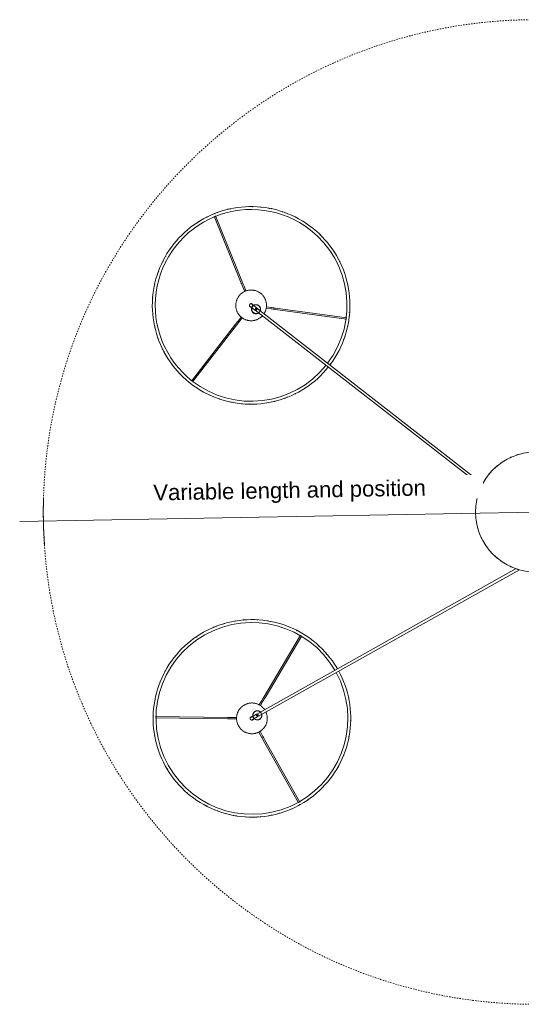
# Model space of a CAD drawing. Header units: millimetres. Extents: x 2834 to 10973, y -1183 to 7893.
# Tile 7 of 15: x 2834 to 3977, y 5473 to 7715. Entities that reach past the tile are written whole.
import ezdxf

# ---------------------------------------------------------------- set-up
doc = ezdxf.new("R2010")
doc.units = ezdxf.units.MM
doc.linetypes.add('Dash', pattern=[6, 3, -3])
doc.layers.add('A-ANNO-DIMS', color=7, linetype='Dash', lineweight=15, true_color=0xd2d2d2)
doc.layers.add('A-ANNO-DIMS-18', color=7, linetype='Continuous', lineweight=9)
doc.layers.add('E-LITE-EQPM', color=7, linetype='Continuous', lineweight=20)
doc.styles.add('Arial', font='arial.ttf', dxfattribs={"height": 36})
doc.dimstyles.new('Radial_-_3mm_Arial', dxfattribs={"dimscale": 304.8, "dimtxt": 36.729338, "dimasz": 0, "dimexe": 0.177165, "dimexo": 0, "dimgap": 0.103346, "dimtad": 1, "dimjust": 3, "dimdec": 0, "dimzin": 0, "dimdsep": 46, "dimtxsty": 'Arial', "dimblk1": 'NONE', "dimblk2": 'NONE', "dimsah": 1, "dimcen": 0.09, "dimdle": 0.177165, "dimadec": 0, "dimazin": 0, "dimtfac": 1, "dimtdec": 4, "dimtix": 1, "dimtmove": 0, "dimatfit": 2, "dimfxl": 1, "dimtvp": 1, "dimtfill": 1, "dimtolj": 1, "dimtzin": 0, "dimarcsym": 2})

# ---------------------------------------------------------------- blocks, each defined once
blk = doc.blocks.new('64314-5L   _Suspended_tensor - 64314-49-5L MAMBO Black_rattan pendant lamp ø450-5L-719882-Planta_PDF')
at = {"layer": 'E-LITE-EQPM'}
for p, q in [((-465.6, -632.2), (-131.5, -37)), ((-128.9, -44.6), (-460.4, -635.1)), ((459.4, -638.4), (58.5, -123.4)), ((63.9, -120.6), (464.1, -634.8)), ((-512.2, -425.8), (-511.8, -425.7)), ((-475.5, -421.8), (-474.8, -421.8)), ((-449.9, -422.7), (-449.6, -422.7)), ((453.4, -424.3), (454.2, -424.2)), ((479, -423.8), (479.4, -423.8)), ((491.9, -424.6), (492.3, -424.7)), ((-560.2, -440.7), (-559.7, -440.5)), ((369.9, -447.4), (370.3, -447.2)), ((393.1, -437.3), (393.9, -437.1)), ((461.3, -592.9), (438.8, -430.5)), ((441.8, -430.1), (464.3, -592.4)), ((516.8, -428.4), (517.6, -428.6)), ((-593.7, -459), (-593.3, -458.7)), ((-355.5, -453.2), (-354.8, -453.6)), ((-334.2, -467.6), (-334, -467.7)), ((337.1, -467.6), (337.8, -467.1)), ((358.6, -453.5), (358.8, -453.4)), ((574.9, -449.4), (575.5, -449.7)), ((596.9, -462.6), (597.2, -462.9)), ((607.4, -470.3), (607.6, -470.5)), ((-622.9, -482), (-622.7, -481.8)), ((-324.2, -475.6), (-323.9, -475.9)), ((-305.9, -493.1), (-305.4, -493.7)), ((626.4, -486.7), (626.9, -487.3)), ((-660.7, -537.1), (-517.7, -617.4)), ((-655.5, -520.2), (-655.2, -519.7)), ((-422.9, -616.2), (-281.9, -532.6)), ((-280.4, -535.2), (-421.3, -618.9)), ((658.3, -525.5), (658.6, -525.9)), ((-519.2, -620.1), (-662.2, -539.8)), ((-270.5, -543.6), (-270.1, -544.4)), ((-678.9, -564.6), (-678.6, -563.9)), ((-260.1, -567.1), (-260, -567.4)), ((-255.9, -579.3), (-255.8, -579.6)), ((261.7, -566.1), (262, -565.4)), ((680.8, -570.3), (680.9, -570.6)), ((-689.6, -601.2), (-689.5, -600.8)), ((-686.6, -588.5), (-686.6, -588.3)), ((-249.8, -603.7), (-249.6, -604.5)), ((251.1, -601.5), (251.2, -601)), ((464.1, -613.5), (462.6, -602.1)), ((465.6, -601.7), (467.2, -613.2)), ((-693.3, -626.6), (-693.2, -625.8)), ((-501.1, -630.3), (-511.1, -624.6)), ((-509.6, -621.9), (-499.4, -627.6)), ((-471.4, -626.7), (-472.3, -628.4)), ((-471.6, -627.1), (-470.6, -627.7)), ((-471.4, -626.7), (-470.2, -627.3)), ((-440.8, -626.8), (-430.9, -621)), ((-429.3, -623.6), (-439.3, -629.6)), ((690.7, -606), (690.8, -606.7)), ((-472.3, -628.4), (-473.3, -630.2)), ((-472.2, -630.8), (-473.3, -630.2)), ((-473.1, -629.7), (-472.1, -630.3)), ((452.1, -641.6), (453.1, -640.8)), ((452.1, -641.6), (453.3, -643.2)), ((452.4, -642), (453.3, -641.3)), ((453.3, -643.2), (454.5, -644.8)), ((454.2, -644.4), (455.1, -643.7)), ((455.5, -644), (454.5, -644.8)), ((694.6, -644.2), (694.6, -644.7)), ((-246.6, -665.3), (-246.6, -666.1)), ((246.3, -651.4), (246.3, -650.9)), ((433, -675), (442.1, -667.9)), ((443.9, -670.4), (434.9, -677.5)), ((512.8, -666.6), (502.2, -662.4)), ((503.3, -659.5), (513.9, -663.8)), ((673.3, -731.8), (521.4, -670.2)), ((522.6, -667.3), (674.5, -729)), ((-690.1, -688.2), (-690.3, -687.4)), ((-470.9, -692.3), (-471.1, -680.9)), ((-468, -680.8), (-467.8, -692.2)), ((-250.3, -690.7), (-250.4, -691.1)), ((250.2, -689.6), (250.1, -688.9)), ((296.2, -781.4), (425.6, -680.8)), ((427.5, -683.2), (298.1, -783.9)), ((689.8, -694.1), (689.7, -694.5)), ((-684, -712.6), (-684.1, -712.3)), ((-468.8, -865.5), (-470.8, -701.6)), ((-467.7, -701.6), (-465.7, -865.5)), ((-679.8, -724.8), (-679.9, -724.5)), ((-261, -727.3), (-261.3, -728)), ((260.1, -725.2), (260, -725)), ((679.2, -729.5), (679, -730.2)), ((-669.4, -748.3), (-669.8, -747.5)), ((-284.4, -771.7), (-284.7, -772.2)), ((282.6, -770.1), (282.3, -769.6)), ((-634, -798.8), (-634.3, -798.4)), ((-615.7, -816.3), (-616, -816)), ((-605.7, -824.4), (-605.9, -824.2)), ((-317, -809.9), (-317.2, -810.1)), ((314.5, -808.8), (314, -808.3)), ((333.5, -825.3), (333.3, -825.1)), ((603.8, -828), (603.1, -828.5)), ((-584.4, -838.7), (-585.1, -838.3)), ((-379.7, -851.2), (-380.2, -851.4)), ((-346.1, -832.8), (-346.6, -833.2)), ((344.1, -832.9), (343.7, -832.7)), ((366, -846.2), (365.4, -845.8)), ((571, -848.2), (570.6, -848.3)), ((582.3, -842.1), (582.1, -842.2)), ((-490, -869.2), (-490.3, -869.2)), ((-464.4, -870.1), (-465.1, -870.1)), ((-427.7, -866.1), (-428.1, -866.2)), ((424.1, -867.2), (423.3, -867)), ((449, -870.9), (448.6, -870.9)), ((461.9, -871.8), (461.5, -871.8)), ((487.5, -871.3), (486.7, -871.4)), ((547.8, -858.2), (547, -858.5))]:
    blk.add_line(p, q, dxfattribs=at)
at = {"layer": 'E-LITE-EQPM', "flags": 128}
for points in [[(-666.2, -535.8), (-661.6, -528.1), (-656.7, -520.5), (-651.6, -513.1), (-646.1, -506), (-640.4, -499), (-634.4, -492.3), (-628.1, -485.9), (-621.5, -479.7), (-614.8, -473.8), (-607.8, -468.1), (-600.6, -462.7), (-593.1, -457.7), (-585.5, -452.9), (-577.7, -448.4), (-569.7, -444.3), (-561.6, -440.4), (-553.3, -436.9), (-544.8, -433.8), (-536.3, -431), (-527.6, -428.5), (-518.9, -426.3), (-510.1, -424.6), (-501.2, -423.1), (-492.3, -422.1), (-483.3, -421.4), (-474.3, -421), (-465.3, -421), (-456.3, -421.4), (-447.3, -422.1), (-438.4, -423.2), (-429.5, -424.6), (-420.7, -426.4), (-412, -428.6), (-403.3, -431), (-394.8, -433.9), (-386.3, -437.1), (-378.1, -440.6), (-369.9, -444.4), (-362.4, -448.3)], [(334.7, -468.4), (337.5, -466.3), (344.9, -461.1), (352.4, -456.2), (360.2, -451.7), (368.1, -447.4), (376.2, -443.5), (384.5, -439.9), (392.8, -436.6), (401.3, -433.7), (410, -431.1), (418.7, -428.8), (427.5, -426.9), (436.3, -425.4), (445.3, -424.2), (454.2, -423.4), (463.2, -422.9), (472.2, -422.8), (481.2, -423), (490.2, -423.7), (499.1, -424.6), (508, -426), (516.9, -427.6), (525.6, -429.7), (534.3, -432), (542.9, -434.8), (551.4, -437.8), (559.7, -441.2), (567.9, -445), (575.9, -449), (583.8, -453.4), (591.5, -458.1), (598.9, -463.1), (606.2, -468.4), (613.3, -473.9), (620.1, -479.8), (626.7, -485.9), (633.1, -492.3), (639.2, -498.9), (645, -505.8), (648, -509.6)], [(-357.2, -451.3), (-354.1, -453), (-346.5, -457.8), (-339.1, -462.9), (-331.9, -468.3), (-324.9, -474), (-318.1, -479.9), (-311.6, -486.1), (-305.3, -492.6), (-299.3, -499.3), (-293.6, -506.2), (-288.2, -513.4), (-283, -520.8), (-278.1, -528.3), (-273.6, -536.1), (-269.4, -544), (-265.4, -552.1), (-261.9, -560.4), (-258.6, -568.8), (-255.7, -577.3), (-253.1, -585.9), (-250.9, -594.6), (-249, -603.4), (-247.5, -612.3), (-246.3, -621.2), (-245.5, -630.2), (-245, -639.2), (-245, -648.2), (-245.2, -657.2), (-245.9, -666.2), (-246.8, -675.1), (-248.2, -684), (-249.9, -692.8), (-251.9, -701.6), (-254.3, -710.3), (-257.1, -718.8), (-260.2, -727.3), (-263.6, -735.6), (-267.3, -743.8), (-271.4, -751.8), (-273.7, -756.1)], [(292.9, -786), (287.5, -778.8), (282.4, -771.4), (277.6, -763.7), (273.1, -755.9), (269, -748), (265.1, -739.8), (261.6, -731.5), (258.4, -723.1), (255.6, -714.6), (253.1, -705.9), (250.9, -697.2), (249.1, -688.4), (247.7, -679.5), (246.6, -670.6), (245.9, -661.6), (245.5, -652.6), (245.5, -643.6), (245.8, -634.6), (246.5, -625.6), (247.6, -616.7), (249, -607.8), (250.8, -599), (252.9, -590.2), (255.4, -581.6), (258.2, -573), (261.4, -564.6), (264.9, -556.3), (268.7, -548.2), (272.8, -540.2), (277.3, -532.4), (282.1, -524.7), (287.1, -517.3), (292.5, -510.1), (298.2, -503.1), (304.1, -496.3), (310.3, -489.8), (316.7, -483.5), (323.4, -477.5), (329.9, -472.1)], [(648, -509.6), (653.4, -516.8), (658.5, -524.2), (663.3, -531.8), (667.8, -539.6), (671.9, -547.6), (675.8, -555.8), (679.3, -564), (682.5, -572.5), (685.3, -581), (687.8, -589.6), (690, -598.4), (691.8, -607.2), (693.2, -616.1), (694.3, -625), (695, -634), (695.4, -643), (695.4, -652), (695.1, -661), (694.4, -669.9), (693.3, -678.9), (691.9, -687.8), (690.1, -696.6), (688, -705.3), (685.5, -714), (682.7, -722.5), (679.5, -731), (676, -739.3), (672.2, -747.4), (668.1, -755.4), (663.6, -763.2), (658.8, -770.8), (653.8, -778.3), (648.4, -785.5), (642.7, -792.5), (636.8, -799.3), (630.6, -805.8), (624.2, -812.1), (617.5, -818.1), (610.6, -823.8), (603.4, -829.3), (596, -834.5), (588.5, -839.4), (580.7, -843.9), (572.8, -848.2), (564.7, -852.1), (556.4, -855.7), (548.1, -859), (539.6, -861.9), (530.9, -864.5), (522.2, -866.8), (513.4, -868.6), (504.6, -870.2), (495.6, -871.4), (486.7, -872.2), (477.7, -872.7), (468.7, -872.8), (459.7, -872.5), (450.7, -871.9), (441.8, -871), (432.9, -869.6), (424, -867.9), (415.3, -865.9), (406.6, -863.5), (398, -860.8), (389.5, -857.7), (381.2, -854.3), (373, -850.6), (365, -846.5), (357.1, -842.2), (349.4, -837.5), (342, -832.5), (334.7, -827.2), (327.6, -821.6), (320.8, -815.8), (314.2, -809.7), (307.8, -803.3), (301.7, -796.7), (295.9, -789.8), (292.9, -786)], [(-273.7, -756.1), (-278.3, -763.8), (-283.2, -771.4), (-288.3, -778.8), (-293.8, -785.9), (-299.5, -792.9), (-305.5, -799.6), (-311.8, -806), (-318.3, -812.2), (-325.1, -818.1), (-332.1, -823.8), (-339.3, -829.2), (-346.8, -834.2), (-354.4, -839), (-362.2, -843.5), (-370.2, -847.6), (-378.3, -851.5), (-386.6, -855), (-395.1, -858.1), (-403.6, -861), (-412.3, -863.4), (-421, -865.6), (-429.8, -867.3), (-438.7, -868.8), (-447.6, -869.8), (-456.6, -870.6), (-465.6, -870.9), (-474.6, -870.9), (-483.6, -870.5), (-492.6, -869.8), (-501.5, -868.7), (-510.4, -867.3), (-519.2, -865.5), (-527.9, -863.4), (-536.6, -860.9), (-545.1, -858), (-553.5, -854.8), (-561.8, -851.3), (-570, -847.5), (-578, -843.3), (-585.8, -838.9), (-593.4, -834.1), (-600.8, -829), (-608, -823.6), (-615, -817.9), (-621.8, -812), (-628.3, -805.8), (-634.6, -799.3), (-640.6, -792.6), (-646.3, -785.7), (-651.7, -778.5), (-656.9, -771.2), (-661.8, -763.6), (-666.3, -755.8), (-670.5, -747.9), (-674.5, -739.8), (-678, -731.5), (-681.3, -723.1), (-684.2, -714.6), (-686.8, -706), (-689, -697.3), (-690.9, -688.5), (-692.4, -679.6), (-693.6, -670.7), (-694.4, -661.7), (-694.8, -652.7), (-694.9, -643.7), (-694.7, -634.7), (-694, -625.8), (-693.1, -616.8), (-691.7, -607.9), (-690, -599.1), (-688, -590.3), (-685.6, -581.6), (-682.8, -573.1), (-679.7, -564.6), (-676.3, -556.3), (-672.6, -548.1), (-668.5, -540.1), (-666.2, -535.8)], [(461.3, -592.9), (461.5, -594.8), (461.8, -596.7), (462.1, -598.6), (462.3, -600.6), (462.6, -602.1)], [(465.6, -601.7), (465.4, -599.8), (465.1, -597.8), (464.8, -595.9), (464.5, -594), (464.3, -592.4)], [(-519.2, -620.1), (-517.6, -621), (-515.9, -622), (-514.2, -622.9), (-512.5, -623.9), (-511.1, -624.6)], [(-509.6, -621.9), (-511.3, -621), (-513, -620), (-514.7, -619.1), (-516.4, -618.1), (-517.7, -617.4)], [(-456.8, -678.5), (-458.1, -679), (-459.4, -679.4), (-460.8, -679.8), (-462.1, -680.2), (-463.5, -680.4), (-464.9, -680.7), (-466.3, -680.8), (-467.7, -681), (-469.1, -681), (-470.5, -681), (-471.9, -681), (-473.3, -680.9), (-474.7, -680.7), (-476, -680.5), (-477.4, -680.2), (-478.8, -679.9), (-480.1, -679.5), (-481.4, -679.1), (-482.8, -678.6), (-484, -678), (-485.3, -677.4), (-486.6, -676.8), (-487.8, -676.1), (-489, -675.4), (-490.1, -674.6), (-491.3, -673.8), (-492.3, -672.9), (-493.4, -672), (-494.4, -671), (-495.4, -670), (-496.3, -669), (-497.2, -667.9), (-498.1, -666.8), (-498.9, -665.6), (-499.7, -664.5), (-500.4, -663.2), (-501, -662), (-501.6, -660.8), (-502.2, -659.5), (-502.7, -658.2), (-503.2, -656.9), (-503.6, -655.5), (-503.9, -654.2), (-504.2, -652.8), (-504.5, -651.4), (-504.7, -650), (-504.8, -648.6), (-504.9, -647.2), (-504.9, -645.8), (-504.9, -644.4), (-504.8, -643), (-504.6, -641.6), (-504.4, -640.3), (-504.2, -638.9), (-503.8, -637.5), (-503.5, -636.2), (-503.1, -634.8), (-502.6, -633.5), (-502.1, -632.2), (-501.5, -630.9), (-500.9, -629.7), (-500.2, -628.5), (-499.4, -627.3), (-498.7, -626.1), (-497.9, -625), (-497, -623.9), (-496.1, -622.8), (-495.1, -621.8), (-494.1, -620.8), (-493.1, -619.8), (-492, -618.9), (-490.9, -618.1), (-489.8, -617.2), (-488.6, -616.5), (-487.4, -615.7), (-486.2, -615.1), (-485, -614.4), (-483.7, -613.9), (-483, -613.6)], [(-483, -613.6), (-481.7, -613.1), (-480.4, -612.6), (-479, -612.2), (-477.7, -611.9), (-476.3, -611.6), (-474.9, -611.4), (-473.5, -611.2), (-472.1, -611.1), (-470.7, -611), (-469.3, -611), (-467.9, -611.1), (-466.5, -611.2), (-465.1, -611.3), (-463.8, -611.6), (-462.4, -611.8), (-461, -612.2), (-459.7, -612.5), (-458.3, -613), (-457, -613.5), (-455.7, -614), (-455.4, -614.2)], [(-470.8, -627), (-470.6, -626.7), (-470.3, -626.4), (-470, -626.1), (-469.7, -625.9), (-469.4, -625.6), (-469, -625.4), (-468.7, -625.1), (-468.3, -624.9), (-468, -624.7), (-467.6, -624.5), (-467.3, -624.3), (-466.9, -624.2), (-466.5, -624), (-466.1, -623.9), (-465.7, -623.8), (-465.3, -623.7), (-464.9, -623.6), (-464.5, -623.5), (-464.1, -623.4), (-463.7, -623.4), (-463.3, -623.4), (-462.9, -623.4), (-462.5, -623.4), (-462, -623.4), (-461.6, -623.5), (-461.2, -623.5), (-460.8, -623.6)], [(-455.4, -626.7), (-455.1, -627.1), (-454.8, -627.4), (-454.6, -627.7), (-454.4, -628), (-454.1, -628.4), (-453.9, -628.8), (-453.7, -629.1), (-453.6, -629.5), (-453.4, -629.9), (-453.3, -630.3), (-453.1, -630.6), (-453, -631), (-452.9, -631.4), (-452.8, -631.8), (-452.8, -632.3), (-452.7, -632.7), (-452.7, -633.1), (-452.7, -633.5), (-452.7, -633.9), (-452.7, -634.3), (-452.7, -634.7), (-452.8, -635.1), (-452.8, -635.5), (-452.9, -635.9), (-453, -636.3), (-453.1, -636.7), (-453.3, -637.1), (-453.4, -637.5), (-453.6, -637.9), (-453.7, -638.3), (-453.9, -638.6), (-454.1, -639), (-454.4, -639.3), (-454.6, -639.7), (-454.8, -640), (-455.1, -640.3), (-455.4, -640.6), (-455.7, -640.9), (-456, -641.2), (-456.3, -641.5), (-456.6, -641.7), (-456.9, -642), (-457.2, -642.2), (-457.6, -642.5), (-457.9, -642.7), (-458.3, -642.9), (-458.7, -643), (-459.1, -643.2), (-459.4, -643.3), (-459.8, -643.5), (-460.2, -643.6), (-460.6, -643.7), (-461, -643.8), (-461.4, -643.9), (-461.8, -643.9), (-462.2, -643.9), (-462.7, -644), (-463.1, -644), (-463.5, -644), (-463.9, -643.9), (-464.3, -643.9), (-464.7, -643.8), (-465.1, -643.7)], [(-450.2, -617.1), (-449.7, -617.5), (-448.5, -618.3), (-447.4, -619.2), (-446.4, -620.1), (-445.4, -621.1), (-444.4, -622.1), (-443.5, -623.1), (-442.6, -624.2), (-441.7, -625.3), (-440.9, -626.4), (-440.1, -627.6), (-439.4, -628.8), (-438.8, -630), (-438.1, -631.3), (-437.6, -632.6), (-437.1, -633.9), (-436.6, -635.2), (-436.2, -636.5), (-435.9, -637.9), (-435.6, -639.3), (-435.3, -640.6), (-435.1, -642), (-435, -643.4), (-434.9, -644.8), (-434.9, -646.2), (-434.9, -647.6), (-435, -649), (-435.2, -650.4), (-435.4, -651.8), (-435.6, -653.2), (-435.9, -654.5), (-436.3, -655.9), (-436.7, -657.2), (-437.2, -658.5), (-437.7, -659.8), (-438.3, -661.1), (-438.9, -662.4), (-439.6, -663.6), (-440.3, -664.8), (-441.1, -665.9), (-441.9, -667.1), (-442.8, -668.2), (-443.7, -669.2), (-444.7, -670.3), (-445.6, -671.3), (-446.7, -672.2), (-447.7, -673.1), (-448.8, -674), (-450, -674.8), (-451.1, -675.6), (-452.3, -676.3), (-453.6, -677), (-454.8, -677.6), (-456.1, -678.2), (-456.8, -678.5)], [(-422.9, -616.2), (-424.5, -617.2), (-426.2, -618.2), (-427.9, -619.2), (-429.6, -620.2), (-430.9, -621)], [(-429.3, -623.6), (-427.6, -622.6), (-426, -621.6), (-424.3, -620.6), (-422.6, -619.7), (-421.3, -618.9)], [(435.5, -647.3), (435.5, -645.9), (435.6, -644.5), (435.8, -643.1), (436, -641.7), (436.3, -640.3), (436.6, -639), (437, -637.6), (437.4, -636.3), (437.9, -635), (438.4, -633.7), (439, -632.4), (439.7, -631.2), (440.3, -630), (441.1, -628.8), (441.9, -627.6), (442.7, -626.5), (443.6, -625.4), (444.5, -624.3), (445.4, -623.3), (446.4, -622.3), (446.7, -622.1)], [(451.4, -618.4), (452, -618.1), (453.2, -617.3), (454.4, -616.7), (455.7, -616.1), (457, -615.5), (458.3, -615), (459.6, -614.5), (460.9, -614.1), (462.3, -613.8), (463.6, -613.5), (465, -613.2), (466.4, -613), (467.8, -612.9), (469.2, -612.8), (470.6, -612.8), (472, -612.8), (473.4, -612.9), (474.8, -613), (476.2, -613.2), (477.5, -613.5), (478.9, -613.8), (480.3, -614.2), (481.6, -614.6), (482.9, -615.1), (484.2, -615.6), (485.5, -616.2), (486.7, -616.8), (488, -617.5), (489.2, -618.2), (490.3, -619), (491.5, -619.8), (492.6, -620.6), (493.6, -621.5), (494.7, -622.5), (495.7, -623.5), (496.6, -624.5), (497.5, -625.6), (498.4, -626.7), (499.2, -627.8), (500, -629), (500.7, -630.2), (501.4, -631.4), (502, -632.6), (502.6, -633.9), (503.1, -635.2), (503.6, -636.5), (504, -637.9), (504.4, -639.2), (504.7, -640.6), (505, -641.9), (505.2, -643.3), (505.3, -644.7), (505.4, -646.1), (505.5, -647.5), (505.5, -648.3)], [(458.1, -627), (458.3, -626.9), (458.7, -626.8), (459.1, -626.7), (459.5, -626.6), (459.9, -626.5), (460.3, -626.4), (460.7, -626.4), (461.1, -626.3), (461.6, -626.3), (462, -626.3), (462.4, -626.3), (462.8, -626.4), (463.2, -626.4), (463.6, -626.5), (464, -626.6), (464.4, -626.7), (464.8, -626.8), (465.2, -626.9), (465.6, -627), (466, -627.2), (466.3, -627.4), (466.7, -627.6), (467.1, -627.8), (467.4, -628), (467.7, -628.2), (468.1, -628.5), (468.4, -628.7), (468.7, -629), (469, -629.3), (469.3, -629.6), (469.6, -629.9), (469.8, -630.2), (470.1, -630.5), (470.3, -630.9), (470.5, -631.2), (470.7, -631.6), (470.9, -631.9), (471.1, -632.3), (471.3, -632.7), (471.4, -633.1), (471.6, -633.4), (471.7, -633.8), (471.8, -634.2), (471.9, -634.6), (471.9, -635), (472, -635.5), (472, -635.9), (472.1, -636.3), (472.1, -636.7), (472.1, -637.1), (472, -637.5), (472, -637.9), (471.9, -638.3), (471.8, -638.7), (471.8, -639.1), (471.6, -639.5), (471.5, -639.9), (471.4, -640.3), (471.2, -640.7), (471.1, -641.1), (470.9, -641.4), (470.7, -641.8), (470.5, -642.1), (470.2, -642.5)], [(-471.4, -642.3), (-471.5, -642.4), (-471.7, -642.4), (-471.8, -642.5), (-472, -642.6), (-472.1, -642.7), (-472.2, -642.8), (-472.4, -642.9), (-472.5, -643), (-472.6, -643.1), (-472.7, -643.2), (-472.8, -643.3), (-472.9, -643.4), (-473, -643.6), (-473.1, -643.7), (-473.2, -643.8), (-473.3, -643.9), (-473.4, -644.1), (-473.5, -644.2), (-473.5, -644.4), (-473.6, -644.5), (-473.7, -644.7), (-473.7, -644.8), (-473.8, -645), (-473.8, -645.1), (-473.8, -645.3), (-473.9, -645.4), (-473.9, -645.6), (-473.9, -645.8), (-473.9, -645.9), (-473.9, -646.1), (-473.9, -646.2), (-473.9, -646.4), (-473.9, -646.6), (-473.8, -646.7), (-473.8, -646.9), (-473.8, -647), (-473.7, -647.2), (-473.7, -647.3), (-473.6, -647.5), (-473.6, -647.6), (-473.5, -647.8), (-473.4, -647.9), (-473.3, -648.1), (-473.3, -648.2), (-473.2, -648.3), (-473.1, -648.5), (-473, -648.6), (-472.9, -648.7), (-472.8, -648.8), (-472.6, -648.9), (-472.5, -649), (-472.4, -649.1), (-472.3, -649.2), (-472.1, -649.3), (-472, -649.4), (-471.9, -649.5), (-471.7, -649.6), (-471.6, -649.6), (-471.4, -649.7), (-471.3, -649.8), (-471.1, -649.8), (-471, -649.9), (-470.8, -649.9), (-470.7, -649.9), (-470.5, -650), (-470.4, -650), (-470.2, -650), (-470, -650), (-469.9, -650), (-469.7, -650), (-469.6, -650), (-469.4, -650), (-469.3, -650), (-469.1, -649.9), (-468.9, -649.9), (-468.8, -649.9), (-468.6, -649.8), (-468.5, -649.8), (-468.4, -649.7)], [(-470.4, -640.8), (-470.6, -640.6), (-470.8, -640.3), (-471.1, -640), (-471.3, -639.7), (-471.6, -639.3), (-471.8, -639), (-472, -638.6), (-472.2, -638.2), (-472.4, -637.9), (-472.5, -637.5), (-472.7, -637.1), (-472.8, -636.7), (-472.9, -636.3), (-473, -635.9), (-473.1, -635.5), (-473.2, -635.1), (-473.2, -634.7), (-473.2, -634.3), (-473.3, -633.9), (-473.3, -633.5), (-473.2, -633.1), (-473.2, -632.6), (-473.2, -632.2), (-473.1, -631.8), (-473, -631.4), (-472.9, -631), (-472.8, -630.6)], [(-472.5, -644.6), (-472.5, -644.6), (-472.5, -644.5), (-472.5, -644.5), (-472.5, -644.5), (-472.5, -644.5), (-472.4, -644.4), (-472.4, -644.4), (-472.4, -644.3), (-472.3, -644.2), (-472.3, -644.2), (-472.2, -644.1), (-472.2, -644), (-472.1, -643.9), (-472.1, -643.8), (-472, -643.6), (-471.9, -643.5), (-471.9, -643.4), (-471.8, -643.3), (-471.7, -643.1), (-471.6, -643), (-471.5, -642.8), (-471.4, -642.7), (-471.4, -642.5), (-471.3, -642.3), (-471.2, -642.1), (-471.1, -642), (-471, -641.8), (-470.8, -641.6), (-470.7, -641.4), (-470.6, -641.2), (-470.5, -641), (-470.5, -641)], [(-471.2, -642.2), (-471.3, -642.3), (-471.4, -642.3)], [(-470.5, -641), (-467.8, -636.2), (-465.2, -631.5), (-463.8, -629.1)], [(-468.4, -649.7), (-468.3, -649.7), (-468.1, -649.6), (-468, -649.5), (-467.8, -649.4), (-467.7, -649.4), (-467.6, -649.3), (-467.4, -649.2), (-467.3, -649.1), (-467.2, -649), (-467.1, -648.9), (-467, -648.7), (-466.9, -648.6), (-466.8, -648.5), (-466.7, -648.4), (-466.6, -648.2), (-466.5, -648.1), (-466.4, -648), (-466.3, -647.8), (-466.3, -647.7), (-466.2, -647.5), (-466.1, -647.4), (-466.1, -647.2), (-466, -647.1), (-466, -646.9), (-466, -646.8), (-465.9, -646.6), (-465.9, -646.5), (-465.9, -646.3), (-465.9, -646.1), (-465.9, -646), (-465.9, -645.8), (-465.9, -645.7), (-465.9, -645.5), (-466, -645.3), (-466, -645.2)], [(-465.3, -643.9), (-465.4, -644.1), (-465.5, -644.3), (-465.6, -644.5), (-465.7, -644.7), (-465.8, -644.9), (-465.9, -645), (-466, -645.2), (-466.1, -645.4), (-466.2, -645.6), (-466.3, -645.7), (-466.4, -645.9), (-466.5, -646), (-466.5, -646.2), (-466.6, -646.3), (-466.7, -646.4), (-466.8, -646.6), (-466.8, -646.7), (-466.9, -646.8), (-466.9, -646.9), (-467, -647), (-467, -647.1), (-467.1, -647.2), (-467.1, -647.2), (-467.2, -647.3), (-467.2, -647.3), (-467.2, -647.4), (-467.2, -647.4), (-467.3, -647.5), (-467.3, -647.5), (-467.3, -647.5), (-467.3, -647.5)], [(-458.6, -632), (-461.3, -636.8), (-463.9, -641.5), (-465.3, -643.9)], [(505.5, -648.3), (505.4, -649.7), (505.3, -651.1), (505.2, -652.5), (504.9, -653.8), (504.7, -655.2), (504.3, -656.6), (504, -657.9), (503.5, -659.3), (503, -660.6), (502.5, -661.9), (501.9, -663.1), (501.3, -664.4), (500.6, -665.6), (499.9, -666.8), (499.1, -667.9), (498.2, -669.1), (497.4, -670.2), (496.5, -671.2), (495.5, -672.2), (494.5, -673.2), (493.5, -674.2), (492.4, -675.1), (491.3, -675.9), (490.1, -676.7), (489, -677.5), (487.8, -678.2), (486.5, -678.9), (485.3, -679.5), (484, -680.1), (482.7, -680.6), (481.4, -681), (480, -681.4), (478.7, -681.8), (477.3, -682.1), (475.9, -682.3), (474.5, -682.5), (473.1, -682.7), (471.8, -682.8), (470.4, -682.8), (469, -682.7), (467.6, -682.7), (466.2, -682.5), (464.8, -682.3), (463.4, -682.1), (462, -681.7), (460.7, -681.4), (459.3, -681), (458, -680.5), (456.7, -680), (455.5, -679.4), (454.2, -678.8), (453, -678.1), (451.8, -677.4), (450.6, -676.6), (449.5, -675.8), (448.4, -674.9), (447.3, -674), (446.3, -673.1), (445.3, -672.1), (444.3, -671), (443.4, -670), (442.6, -668.9), (441.7, -667.8), (441, -666.6), (440.2, -665.4), (439.5, -664.2), (438.9, -662.9), (438.3, -661.6), (437.8, -660.3), (437.3, -659), (436.9, -657.7), (436.5, -656.3), (436.2, -655), (436, -653.6), (435.8, -652.2), (435.6, -650.8), (435.5, -649.4), (435.5, -648), (435.5, -647.3)], [(452.6, -641.2), (452.4, -640.9), (452.3, -640.5), (452.1, -640.2), (452, -639.8), (451.9, -639.4), (451.8, -639), (451.7, -638.6), (451.6, -638.2), (451.5, -637.8), (451.5, -637.3), (451.5, -636.9), (451.5, -636.5), (451.5, -636.1), (451.5, -635.7), (451.6, -635.3), (451.6, -634.9), (451.7, -634.5), (451.8, -634.1), (451.9, -633.7), (452, -633.3), (452.2, -632.9), (452.3, -632.5), (452.5, -632.1), (452.7, -631.8), (452.9, -631.4), (453.1, -631.1), (453.3, -630.7)], [(465.5, -646.2), (465.2, -646.3), (464.8, -646.4), (464.4, -646.5), (464, -646.6), (463.6, -646.7), (463.2, -646.8), (462.8, -646.8), (462.4, -646.9), (462, -646.9), (461.6, -646.9), (461.2, -646.9), (460.8, -646.8), (460.4, -646.8), (459.9, -646.7), (459.5, -646.7), (459.1, -646.6), (458.7, -646.4), (458.4, -646.3), (458, -646.2), (457.6, -646), (457.2, -645.8), (456.9, -645.6), (456.5, -645.4), (456.1, -645.2), (455.8, -645), (455.5, -644.7), (455.2, -644.5)], [(465.6, -646.4), (462.2, -642.1), (458.9, -637.8), (457.2, -635.6)], [(461.9, -631.9), (465.3, -636.2), (468.6, -640.5), (470.3, -642.7)], [(468.1, -649.6), (468.1, -649.6), (468.1, -649.6), (468.1, -649.6), (468.1, -649.6), (468, -649.5), (468, -649.5), (468, -649.4), (467.9, -649.4), (467.9, -649.3), (467.8, -649.3), (467.8, -649.2), (467.7, -649.1), (467.6, -649), (467.5, -648.9), (467.5, -648.8), (467.4, -648.7), (467.3, -648.6), (467.2, -648.4), (467.1, -648.3), (467, -648.2), (466.9, -648), (466.8, -647.9), (466.6, -647.7), (466.5, -647.6), (466.4, -647.4), (466.3, -647.3), (466.1, -647.1), (466, -646.9), (465.9, -646.8), (465.7, -646.6), (465.6, -646.4), (465.6, -646.4)], [(466.5, -647.5), (466.5, -647.6), (466.5, -647.7)], [(466.5, -647.7), (466.5, -647.9), (466.5, -648), (466.5, -648.2), (466.5, -648.4), (466.5, -648.5), (466.6, -648.7), (466.6, -648.8), (466.7, -649), (466.7, -649.1), (466.8, -649.3), (466.8, -649.4), (466.9, -649.6), (467, -649.7), (467.1, -649.9), (467.1, -650), (467.2, -650.1), (467.3, -650.2), (467.4, -650.4), (467.5, -650.5), (467.6, -650.6), (467.8, -650.7), (467.9, -650.8), (468, -650.9), (468.1, -651), (468.3, -651.1), (468.4, -651.2), (468.5, -651.3), (468.7, -651.4), (468.8, -651.4), (469, -651.5), (469.1, -651.5), (469.3, -651.6), (469.4, -651.6), (469.6, -651.7), (469.7, -651.7), (469.9, -651.7), (470.1, -651.8), (470.2, -651.8), (470.4, -651.8), (470.5, -651.8), (470.7, -651.8), (470.9, -651.8), (471, -651.7), (471.2, -651.7), (471.3, -651.7), (471.5, -651.6), (471.6, -651.6), (471.8, -651.6), (471.9, -651.5), (472.1, -651.4), (472.2, -651.4), (472.4, -651.3), (472.5, -651.2), (472.6, -651.1), (472.8, -651), (472.9, -650.9), (473, -650.8), (473.2, -650.7), (473.3, -650.6), (473.4, -650.5), (473.5, -650.4), (473.6, -650.3), (473.7, -650.2), (473.8, -650), (473.9, -649.9), (474, -649.8), (474, -649.6), (474.1, -649.5), (474.2, -649.3), (474.2, -649.2), (474.3, -649), (474.3, -648.9), (474.4, -648.7), (474.4, -648.6), (474.4, -648.4), (474.4, -648.2), (474.5, -648.1), (474.5, -647.9), (474.5, -647.8)], [(470.3, -642.7), (470.5, -642.9), (470.6, -643), (470.7, -643.2), (470.9, -643.4), (471, -643.6), (471.1, -643.7), (471.2, -643.9), (471.4, -644), (471.5, -644.2), (471.6, -644.3), (471.7, -644.5), (471.8, -644.6), (471.9, -644.7), (472, -644.9), (472.1, -645), (472.2, -645.1), (472.3, -645.2), (472.3, -645.3), (472.4, -645.4), (472.5, -645.5), (472.5, -645.6), (472.6, -645.6), (472.6, -645.7), (472.7, -645.7), (472.7, -645.8), (472.8, -645.8), (472.8, -645.9), (472.8, -645.9), (472.8, -645.9), (472.8, -645.9), (472.8, -645.9)], [(474.5, -647.8), (474.5, -647.7), (474.5, -647.5), (474.4, -647.4), (474.4, -647.2), (474.4, -647), (474.4, -646.9), (474.3, -646.7), (474.3, -646.6), (474.2, -646.4), (474.2, -646.3), (474.1, -646.1), (474, -646), (474, -645.8), (473.9, -645.7), (473.8, -645.6), (473.7, -645.4), (473.6, -645.3), (473.5, -645.2), (473.4, -645.1), (473.3, -644.9), (473.2, -644.8), (473.1, -644.7), (472.9, -644.6), (472.8, -644.5), (472.7, -644.4), (472.5, -644.4), (472.4, -644.3), (472.3, -644.2), (472.1, -644.1), (472, -644.1), (471.8, -644), (471.7, -644), (471.5, -643.9), (471.4, -643.9), (471.2, -643.8)], [(512.8, -666.6), (514.6, -667.4), (516.4, -668.1), (518.2, -668.9), (520, -669.6), (521.4, -670.2)], [(522.6, -667.3), (520.8, -666.6), (519, -665.9), (517.2, -665.1), (515.4, -664.4), (513.9, -663.8)], [(-470.9, -692.3), (-470.9, -694.2), (-470.9, -696.2), (-470.9, -698.2), (-470.8, -700.1), (-470.8, -701.6)], [(-467.7, -701.6), (-467.8, -699.7), (-467.8, -697.7), (-467.8, -695.8), (-467.8, -693.8), (-467.8, -692.2)], [(433, -675), (431.4, -676.2), (429.9, -677.4), (428.3, -678.6), (426.8, -679.8), (425.6, -680.8)], [(427.5, -683.2), (429, -682), (430.5, -680.8), (432.1, -679.6), (433.6, -678.4), (434.9, -677.5)]]:
    blk.add_lwpolyline(points, dxfattribs=at)
at = {"layer": 'E-LITE-EQPM'}
for centre, radius, start, end in [((0, 0), 136.7, 195.7108, 198.9297), ((0, 0), 136.7, 341.0703, 344.2892), ((0, 0), 136.7, 203.5273, 206.9461), ((0, 0), 136.7, 333.0539, 336.4727), ((0, 0), 136.7, 211.4387, 214.9273), ((0, 0), 136.7, 219.2715, 222.799), ((0, 0), 136.7, 317.201, 320.7285), ((0, 0), 136.7, 325.0727, 328.5613), ((0, 0), 136.7, 227.201, 230.7285), ((0, 0), 136.7, 235.0727, 238.5613), ((0, 0), 136.7, 301.5039, 304.9273), ((0, 0), 136.7, 309.2715, 312.799), ((0, 0), 136.7, 243.0539, 246.4727), ((0, 0), 136.7, 251.0703, 254.2892), ((0, 0), 136.7, 259.3415, 262.192), ((0, 0), 136.7, 277.808, 280.6585), ((0, 0), 136.7, 285.7108, 288.9297), ((0, 0), 136.7, 293.5273, 296.9461), ((-469.9, -646), 225, 98.9574, 99.4795), ((-469.9, -646), 225, 98.9574, 99.4795), ((-469.9, -646), 225, 92.53, 93.0493), ((-469.9, -646), 225, 92.53, 93.0493), ((-469.9, -646), 225, 86.1045, 86.6193), ((-469.9, -646), 225, 86.1045, 86.6193), ((-469.9, -646), 225, 79.5903, 80.0616), ((-469.9, -646), 225, 79.5903, 80.0616), ((470.5, -647.8), 225, 95.1536, 96.0549), ((470.5, -647.8), 225, 95.1536, 96.0549), ((470.5, -647.8), 225, 89.1119, 89.3231), ((470.5, -647.8), 225, 89.1119, 89.3231), ((470.5, -647.8), 225, 82.6817, 82.8945), ((470.5, -647.8), 225, 82.6817, 82.8945), ((-469.9, -646), 218.4, 61.4631, 150.6948), ((-469.9, -646), 225, 117.9081, 118.5519), ((-469.9, -646), 225, 117.9081, 118.5519), ((-469.9, -646), 225, 111.4699, 112.1233), ((-469.9, -646), 225, 111.4699, 112.1233), ((470.5, -647.8), 218.4, 37.8945, 127.1079), ((470.5, -647.8), 225, 108.2125, 108.7375), ((470.5, -647.8), 225, 108.2125, 108.7375), ((470.5, -647.8), 225, 102.1802, 102.5494), ((470.5, -647.8), 225, 102.1802, 102.5494), ((470.5, -647.8), 225, 76.2514, 77.1194), ((470.5, -647.8), 225, 76.2514, 77.1194), ((470.5, -647.8), 225, 70.0373, 70.6812), ((470.5, -647.8), 225, 70.0373, 70.6812), ((470.5, -647.8), 225, 63.3845, 63.9852), ((470.5, -647.8), 225, 63.3845, 63.9852), ((-469.9, -646), 225, 124.297, 124.9805), ((-469.9, -646), 225, 124.297, 124.9805), ((-469.9, -646), 218.4, 330.6948, 59.8931), ((470.5, -647.8), 225, 56.9594, 57.5551), ((470.5, -647.8), 225, 56.9594, 57.5551), ((-469.9, -646), 225, 131.1488, 131.409), ((-469.9, -646), 225, 131.1488, 131.409), ((470.5, -647.8), 218.4, 128.6775, 217.8945), ((470.5, -647.8), 225, 50.5208, 51.1269), ((470.5, -647.8), 225, 50.5208, 51.1269), ((470.5, -647.8), 225, 44.0519, 44.694), ((470.5, -647.8), 225, 44.0519, 44.694), ((-469.9, -646), 225, 143.795, 144.4866), ((-469.9, -646), 225, 143.795, 144.4866), ((-469.9, -646), 225, 137.3854, 138.1027), ((-469.9, -646), 225, 137.3854, 138.1027), ((-469.9, -646), 225, 41.0155, 41.5318), ((-469.9, -646), 225, 41.0155, 41.5318), ((470.5, -647.8), 218.4, 217.8945, 37.8945), ((-469.9, -646), 225, 34.9805, 35.3497), ((-469.9, -646), 225, 34.9805, 35.3497), ((-469.9, -646), 225, 27.9615, 28.8552), ((-469.9, -646), 225, 27.9615, 28.8552), ((470.5, -647.8), 225, 146.7948, 147.2669), ((470.5, -647.8), 225, 146.7948, 147.2669), ((470.5, -647.8), 225, 31.0112, 31.6878), ((470.5, -647.8), 225, 31.0112, 31.6878), ((-469.9, -646), 218.4, 150.6948, 330.6948), ((-469.9, -646), 225, 156.846, 157.4946), ((-469.9, -646), 225, 156.846, 157.4946), ((470.5, -647.8), 225, 153.3021, 153.8212), ((470.5, -647.8), 225, 153.3021, 153.8212), ((470.5, -647.8), 225, 24.5778, 25.3081), ((470.5, -647.8), 225, 24.5778, 25.3081), ((-469.9, -646), 225, 163.322, 163.9299), ((-469.9, -646), 225, 163.322, 163.9299), ((-469.9, -646), 225, 21.912, 22.1233), ((-469.9, -646), 225, 21.912, 22.1233), ((470.5, -647.8), 225, 159.7277, 160.2511), ((470.5, -647.8), 225, 159.7277, 160.2511), ((470.5, -647.8), 225, 18.3486, 18.6722), ((470.5, -647.8), 225, 18.3486, 18.6722), ((-469.9, -646), 225, 15.5112, 15.6948), ((-469.9, -646), 225, 15.5112, 15.6948), ((470.5, -647.8), 225, 166.1552, 166.6813), ((470.5, -647.8), 225, 166.1552, 166.6813), ((470.5, -647.8), 225, 11.4967, 12.1802), ((470.5, -647.8), 225, 11.4967, 12.1802), ((-469.9, -646), 225, 169.76, 170.3548), ((-469.9, -646), 225, 169.76, 170.3548), ((-463, -633.7), 10, 60.6948, 240.6948), ((-463, -633.7), 10, 240.6948, 60.6948), ((-469.9, -646), 225, 9.0515, 9.9196), ((-469.9, -646), 225, 9.0515, 9.9196), ((461.8, -636.6), 10, 307.8947, 127.8947), ((461.8, -636.6), 10.3, 67.8947, 69.9523), ((470.5, -647.8), 225, 5.1078, 5.7516), ((470.5, -647.8), 225, 5.1078, 5.7516), ((-469.9, -646), 225, 176.2075, 176.7844), ((-469.9, -646), 225, 176.2075, 176.7844), ((-463, -633.7), 10.3, 180.6948, 182.7524), ((-469.9, -646), 3, 150.6948, 165.6948), ((-469.9, -646), 3, 138.9798, 150.6948), ((-469.9, -646), 3, 315.6948, 330.6948), ((-469.9, -646), 3, 330.6948, 342.173), ((-463, -633.7), 2, 60.6948, 240.6948), ((-463, -633.7), 2, 60.6948, 240.6948), ((-463, -633.7), 2, 240.6948, 60.6948), ((-463, -633.7), 2, 240.6948, 60.6948), ((-463, -633.7), 10.3, 0.6948, 2.7524), ((-469.9, -646), 225, 2.8376, 3.4815), ((-469.9, -646), 225, 2.8376, 3.4815), ((470.5, -647.8), 225, 178.6696, 179.3231), ((470.5, -647.8), 225, 178.6696, 179.3231), ((461.8, -636.6), 10, 127.8947, 307.8947), ((461.8, -636.6), 10.3, 247.8947, 249.9523), ((461.8, -636.6), 2, 127.8947, 307.8947), ((461.8, -636.6), 2, 127.8947, 217.8947), ((461.8, -636.6), 2, 223.1895, 307.8947), ((461.8, -636.6), 2, 307.8947, 127.8947), ((461.8, -636.6), 2, 307.8947, 127.8947), ((470.5, -647.8), 3, 208.1545, 217.8947), ((470.5, -647.8), 3, 217.8947, 232.8947), ((470.5, -647.8), 3, 37.8947, 49.2519), ((470.5, -647.8), 3, 22.8947, 37.8947), ((-469.9, -646), 225, 182.8376, 183.4815), ((-469.9, -646), 225, 182.8376, 183.4815), ((-469.9, -646), 225, 356.185, 356.7844), ((-469.9, -646), 225, 356.185, 356.7844), ((470.5, -647.8), 225, 185.1078, 185.7516), ((470.5, -647.8), 225, 185.1078, 185.7516), ((470.5, -647.8), 225, 358.6696, 359.3231), ((470.5, -647.8), 225, 358.6696, 359.3231), ((-469.9, -646), 225, 189.0515, 189.9196), ((-469.9, -646), 225, 189.0515, 189.9196), ((-469.9, -646), 225, 349.76, 350.3548), ((-469.9, -646), 225, 349.76, 350.3548), ((470.5, -647.8), 225, 191.4967, 192.1802), ((470.5, -647.8), 225, 191.4967, 192.1802), ((-469.9, -646), 225, 195.4818, 195.6948), ((-469.9, -646), 225, 195.4818, 195.6948), ((-469.9, -646), 225, 343.322, 343.9299), ((-469.9, -646), 225, 343.322, 343.9299), ((470.5, -647.8), 225, 346.1552, 346.6813), ((470.5, -647.8), 225, 346.1552, 346.6813), ((-469.9, -646), 225, 201.912, 202.1233), ((-469.9, -646), 225, 201.912, 202.1233), ((-469.9, -646), 225, 336.846, 337.4946), ((-469.9, -646), 225, 336.846, 337.4946), ((470.5, -647.8), 225, 198.3486, 198.6722), ((470.5, -647.8), 225, 198.3486, 198.6722), ((470.5, -647.8), 225, 339.7277, 340.2511), ((470.5, -647.8), 225, 339.7277, 340.2511), ((-469.9, -646), 225, 207.9592, 208.8552), ((-469.9, -646), 225, 207.9592, 208.8552), ((470.5, -647.8), 225, 204.5778, 205.3081), ((470.5, -647.8), 225, 204.5778, 205.3081), ((470.5, -647.8), 225, 333.3123, 333.8212), ((470.5, -647.8), 225, 333.3123, 333.8212), ((-469.9, -646), 225, 214.9805, 215.3171), ((-469.9, -646), 225, 214.9805, 215.3171), ((-469.9, -646), 225, 323.795, 324.4866), ((-469.9, -646), 225, 323.795, 324.4866), ((470.5, -647.8), 225, 211.0112, 211.6878), ((470.5, -647.8), 225, 211.0112, 211.6878), ((470.5, -647.8), 225, 326.7948, 327.2669), ((470.5, -647.8), 225, 326.7948, 327.2669), ((-469.9, -646), 225, 221.0155, 221.5318), ((-469.9, -646), 225, 221.0155, 221.5318), ((-469.9, -646), 225, 317.3854, 318.1027), ((-469.9, -646), 225, 317.3854, 318.1027), ((470.5, -647.8), 225, 224.0519, 224.694), ((470.5, -647.8), 225, 224.0519, 224.694), ((-469.9, -646), 225, 311.1488, 311.409), ((-469.9, -646), 225, 311.1488, 311.409), ((470.5, -647.8), 225, 230.5208, 231.1269), ((470.5, -647.8), 225, 230.5208, 231.1269), ((470.5, -647.8), 225, 307.8945, 308.4955), ((470.5, -647.8), 225, 307.8945, 308.4955), ((-469.9, -646), 225, 240.7058, 241.2866), ((-469.9, -646), 225, 240.7058, 241.2866), ((-469.9, -646), 225, 297.9081, 298.5519), ((-469.9, -646), 225, 297.9081, 298.5519), ((-469.9, -646), 225, 304.297, 304.9719), ((-469.9, -646), 225, 304.297, 304.9719), ((470.5, -647.8), 225, 236.9594, 237.5551), ((470.5, -647.8), 225, 236.9594, 237.5551), ((470.5, -647.8), 225, 243.3845, 243.9852), ((470.5, -647.8), 225, 243.3845, 243.9852), ((-469.9, -646), 225, 259.5903, 260.0616), ((-469.9, -646), 225, 259.5903, 260.0616), ((-469.9, -646), 225, 266.1045, 266.6193), ((-469.9, -646), 225, 266.1045, 266.6193), ((-469.9, -646), 225, 272.53, 273.0493), ((-469.9, -646), 225, 272.53, 273.0493), ((-469.9, -646), 225, 278.9574, 279.4795), ((-469.9, -646), 225, 278.9574, 279.4795), ((-469.9, -646), 225, 291.4699, 292.1233), ((-469.9, -646), 225, 291.4699, 292.1233), ((470.5, -647.8), 225, 250.0373, 250.6812), ((470.5, -647.8), 225, 250.0373, 250.6812), ((470.5, -647.8), 225, 256.2514, 256.4659), ((470.5, -647.8), 225, 256.2514, 256.4659), ((470.5, -647.8), 225, 256.48, 257.1194), ((470.5, -647.8), 225, 256.48, 257.1194), ((470.5, -647.8), 225, 262.6817, 262.8945), ((470.5, -647.8), 225, 262.6817, 262.8945), ((470.5, -647.8), 225, 269.1119, 269.3231), ((470.5, -647.8), 225, 269.1119, 269.3231), ((470.5, -647.8), 225, 275.1536, 276.0549), ((470.5, -647.8), 225, 275.1536, 276.0549), ((470.5, -647.8), 225, 282.1802, 282.5494), ((470.5, -647.8), 225, 282.1802, 282.5494), ((470.5, -647.8), 225, 288.2125, 288.7375), ((470.5, -647.8), 225, 288.2125, 288.7375)]:
    blk.add_arc(centre, radius, start, end, dxfattribs=at)
for centre, major_axis, ratio, start_param, end_param in [((-463, -633.7), (-2.62, 1.47), 0.036995, 4.712389, 5.443275), ((-463, -633.7), (-2.62, 1.47), 0.036995, 3.981503, 4.712389), ((461.8, -636.6), (2.37, 1.84), 0.038779, 1.570796, 2.187055), ((461.8, -636.6), (2.37, 1.84), 0.038779, 0.840131, 1.570796)]:
    blk.add_ellipse(centre, major_axis=major_axis, ratio=ratio, start_param=start_param, end_param=end_param, dxfattribs=at)
for points, knots in [([(-471.6, -628.7), (-471.6, -628.6), (-471.5, -628.5), (-471.4, -628.3), (-471.2, -628), (-471, -627.7), (-470.8, -627.5), (-470.6, -627.2), (-470.5, -627.1), (-470.5, -627.1)], [0.5138889, 0.5138889, 0.5138889, 0.5138889, 0.5486111, 0.5833333, 0.6527778, 0.7222222, 0.7916667, 0.8611111, 1, 1, 1, 1]), ([(-462.4, -623.7), (-462.4, -623.7), (-462.3, -623.7), (-461.8, -623.7), (-461.1, -623.8), (-460.6, -624)], [0, 0, 0, 0, 0.1428571, 0.2857143, 0.5714286, 0.5714286, 0.5714286, 0.5714286]), ([(-455.9, -626.6), (-455.7, -626.8), (-455.4, -627.1), (-455.2, -627.4), (-455, -627.6), (-454.9, -627.7), (-454.8, -627.8), (-454.8, -627.9), (-454.8, -628), (-454.8, -628)], [0.4285714, 0.4285714, 0.4285714, 0.4285714, 0.5714286, 0.6785714, 0.7321429, 0.7857143, 0.8392857, 0.8928571, 1, 1, 1, 1]), ([(458, -627.3), (458.3, -627.2), (458.7, -627.1), (459, -627), (459.3, -626.9), (459.4, -626.9), (459.5, -626.9), (459.6, -626.8), (459.7, -626.8), (459.7, -626.8)], [0.4285714, 0.4285714, 0.4285714, 0.4285714, 0.5714286, 0.6785714, 0.7321429, 0.7857143, 0.8392857, 0.8928571, 1, 1, 1, 1]), ([(-472.5, -630.6), (-472.5, -630.6), (-472.5, -630.6), (-472.5, -630.5), (-472.4, -630.4), (-472.3, -630.2), (-472.3, -630), (-472.1, -629.7), (-472, -629.4), (-471.8, -629.1), (-471.7, -628.8), (-471.6, -628.7)], [0, 0, 0, 0, 0.0555556, 0.1111111, 0.1666667, 0.2222222, 0.2777778, 0.3333333, 0.3888889, 0.4444444, 0.5138889, 0.5138889, 0.5138889, 0.5138889]), ([(-470.1, -640.7), (-470.2, -640.6), (-470.5, -640.2), (-470.8, -639.9), (-470.9, -639.7), (-471, -639.6), (-471.1, -639.5), (-471.2, -639.4), (-471.2, -639.4), (-471.2, -639.4)], [0.4285714, 0.4285714, 0.4285714, 0.4285714, 0.5714286, 0.6785714, 0.7321429, 0.7857143, 0.8392857, 0.8928571, 1, 1, 1, 1]), ([(-468.1, -642.8), (-468.4, -642.7), (-469, -642.3), (-469.8, -641.8), (-470.3, -641.3), (-470.5, -641.1), (-470.5, -641), (-470.4, -640.9), (-470.4, -640.9)], [0, 0, 0, 0, 0.1111111, 0.2222222, 0.3333333, 0.4444444, 0.5138889, 0.5555556, 0.5555556, 0.5555556, 0.5555556]), ([(-468.1, -642.8), (-467.6, -643.1), (-466.7, -643.6), (-465.7, -643.9), (-465.3, -644), (-465.2, -643.9), (-465.3, -643.8)], [-1, -1, -1, -1, -0.8333333, -0.6666667, -0.5555556, -0.4444444, -0.4444444, -0.4444444, -0.4444444]), ([(-463.6, -643.7), (-463.6, -643.7), (-463.7, -643.7), (-464.1, -643.6), (-464.8, -643.5), (-465.3, -643.4)], [0, 0, 0, 0, 0.1428571, 0.2857143, 0.5714286, 0.5714286, 0.5714286, 0.5714286]), ([(452.8, -632.2), (452.8, -632.2), (452.8, -632.1), (453.1, -631.7), (453.4, -631.1), (453.7, -630.7)], [0, 0, 0, 0, 0.1428571, 0.2857143, 0.5714286, 0.5714286, 0.5714286, 0.5714286]), ([(453.8, -642.7), (453.8, -642.6), (453.7, -642.5), (453.5, -642.3), (453.3, -642), (453.2, -641.7), (453, -641.4), (452.9, -641.1), (452.8, -641.1), (452.8, -641)], [0.5138889, 0.5138889, 0.5138889, 0.5138889, 0.5486111, 0.5833333, 0.6527778, 0.7222222, 0.7916667, 0.8611111, 1, 1, 1, 1]), ([(455.3, -644.2), (455.3, -644.2), (455.3, -644.2), (455.2, -644.1), (455.1, -644), (454.9, -643.9), (454.7, -643.7), (454.5, -643.5), (454.3, -643.3), (454.1, -643), (453.9, -642.8), (453.8, -642.7)], [0, 0, 0, 0, 0.0555556, 0.1111111, 0.1666667, 0.2222222, 0.2777778, 0.3333333, 0.3888889, 0.4444444, 0.5138889, 0.5138889, 0.5138889, 0.5138889]), ([(465.3, -646), (465.1, -646), (464.8, -646.1), (464.5, -646.2), (464.3, -646.3), (464.1, -646.3), (464, -646.4), (463.9, -646.4), (463.9, -646.4), (463.9, -646.4)], [0.475714, 0.475714, 0.475714, 0.475714, 0.5714286, 0.6785714, 0.7321429, 0.7857143, 0.8392857, 0.8928571, 1, 1, 1, 1]), ([(468.2, -644.9), (467.9, -645.1), (467.4, -645.5), (466.6, -646), (466, -646.4), (465.7, -646.4), (465.6, -646.4), (465.6, -646.3), (465.6, -646.3)], [0, 0, 0, 0, 0.1111111, 0.2222222, 0.3333333, 0.4444444, 0.5138889, 0.5555556, 0.5555556, 0.5555556, 0.5555556]), ([(468.2, -644.9), (468.6, -644.6), (469.4, -643.9), (470.2, -643.1), (470.4, -642.7), (470.3, -642.7), (470.2, -642.6)], [-1, -1, -1, -1, -0.8333333, -0.6666667, -0.5555556, -0.4444444, -0.4444444, -0.4444444, -0.4444444]), ([(470.7, -641), (470.7, -641), (470.7, -641.1), (470.5, -641.5), (470.1, -642.1), (469.8, -642.5)], [0, 0, 0, 0, 0.1428571, 0.2857143, 0.5714286, 0.5714286, 0.5714286, 0.5714286])]:
    blk.add_open_spline(points, degree=3, knots=knots, dxfattribs=at)
blk = doc.blocks.new('DIMBLOCK1-Planta_PDF')
at = {"layer": 'A-ANNO-DIMS-18', "color": 8, "true_color": 0x808080}
blk.add_line((4009.2, 6594.1), (2834.4, 6572.5), dxfattribs=at)
blk.add_arc((4009.2, 6594.1), 1121, 178.2948, 183.8148, dxfattribs=at)
at = {"layer": 'A-ANNO-DIMS-18', "color": 0, "insert": (3138.3, 6656.3), "char_height": 36, "width": 741.82, "attachment_point": 1, "rotation": 1.0548, "line_spacing_factor": 0.941778, "style": 'Arial', "bg_fill": 3, "box_fill_scale": 1.25, "bg_fill_color": 256, "bg_fill_true_color": 13158600, "bg_fill_transparency": 0}
blk.add_mtext('Variable length and position', dxfattribs=at)
blk = doc.blocks.new('_None')

msp = doc.modelspace()

# ---------------------------------------------------------------- linework, layer by layer
at = {"layer": 'A-ANNO-DIMS', "color": 7, "true_color": 0xf0f0f0}
msp.add_circle((4009.2, 6594.1), 1121, dxfattribs=at)
at = {"layer": 'E-LITE-EQPM'}
msp.add_arc((4009.2, 6594.1), 136.7, 90, 270, dxfattribs=at)

# ---------------------------------------------------------------- block references
at = {"layer": 'E-LITE-EQPM', "extrusion": (0, 0, -1), "rotation": 89.9999949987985}
msp.add_blockref('64314-5L   _Suspended_tensor - 64314-49-5L MAMBO Black_rattan pendant lamp ø450-5L-719882-Planta_PDF', (-4009.2, 6594.1), dxfattribs=at)

# ---------------------------------------------------------------- next in the draw order: dimensions: what is measured, and where the dimension line sits
at = {"layer": 'A-ANNO-DIMS', "color": 8, "linetype": 'Continuous', "lineweight": 9, "true_color": 0x808080}
dim = msp.add_radius_dim(center=(4009.2, 6594.1), mpoint=(2888.4, 6573.5), text='Variable length and position', dimstyle='Radial_-_3mm_Arial', override={"dimpost": 'R <>'}, dxfattribs=at)
dim.commit()
dim.dimension.update_dxf_attribs({"geometry": 'DIMBLOCK1-Planta_PDF', "text_midpoint": (3447.8, 6638.6)})

doc.saveas('drawing.dxf')
